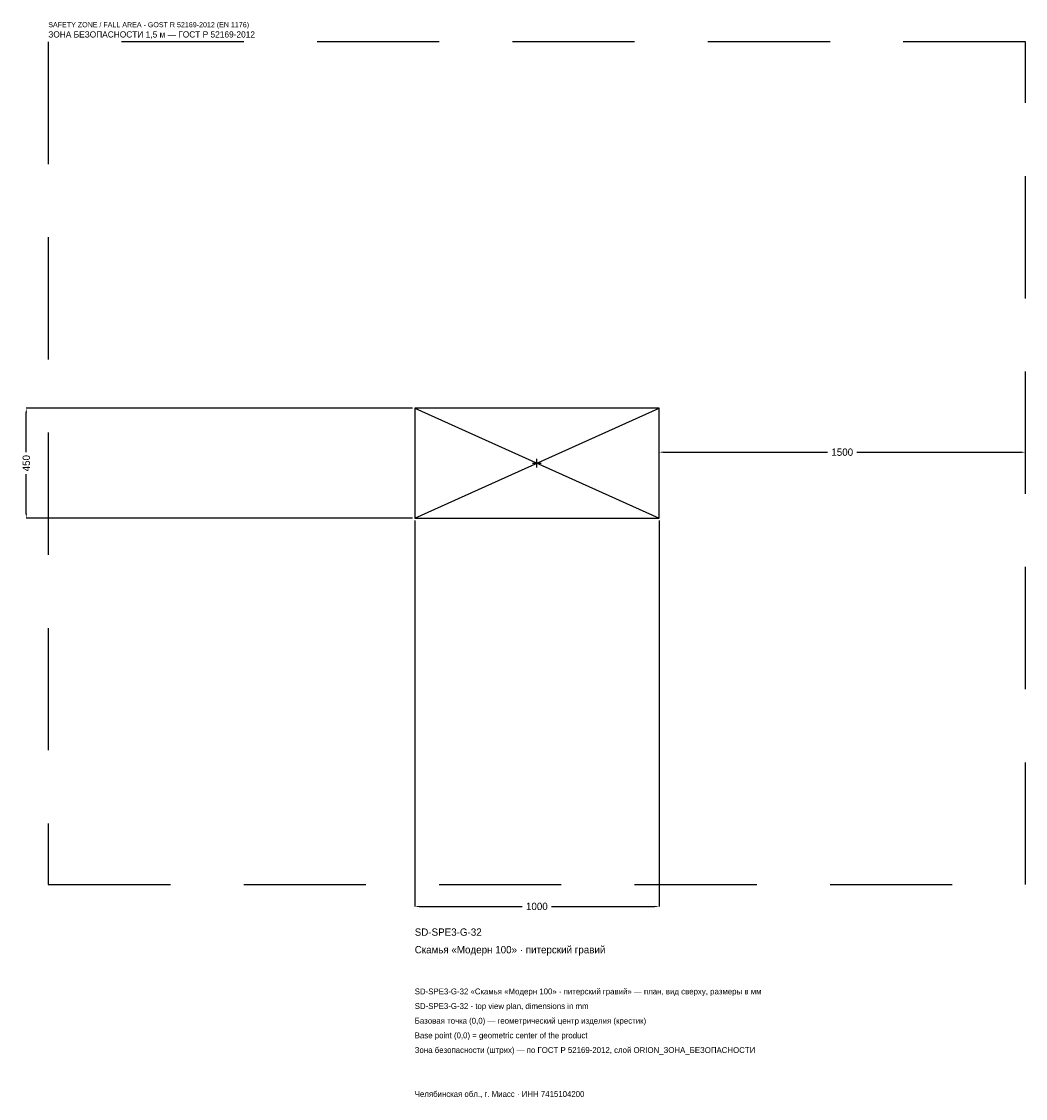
# Model space of a CAD drawing. Header units: metres. Extents: x -2109 to 2000, y -2601 to 1808.
import ezdxf

# ---------------------------------------------------------------- set-up
doc = ezdxf.new("R2010")
doc.units = ezdxf.units.M
doc.linetypes.add('DASHED', pattern=[800, 500, -300])
for name, color, linetype in [('ЗСК_ДАННЫЕ', 3, 'Continuous'), ('ЗСК_ЗОНА_БЕЗОПАСНОСТИ', 1, 'Continuous'), ('ЗСК_КОНТУР', 7, 'Continuous'), ('ЗСК_РАЗМЕРЫ', 8, 'Continuous')]:
    doc.layers.add(name, color=color, linetype=linetype)
doc.dimstyles.new('ORION', dxfattribs={"dimtxt": 30, "dimasz": 18, "dimexe": 1.25, "dimexo": 9, "dimtad": 1, "dimdec": 0, "dimcen": 2.5, "dimazin": 3, "dimtfac": 1, "dimtmove": 0, "dimatfit": 3})

# ---------------------------------------------------------------- blocks, each defined once
blk = doc.blocks.new('_CLOSEDFILLED')
at = {"color": 0, "linetype": 'BYBLOCK'}
blk.add_solid([(-1, 0.16), (0, 0), (-1, -0.16)], dxfattribs=at)
blk = doc.blocks.new('*D1')
for p, q in [((-500, -234), (-500, -1815)), ((500, -234), (500, -1815)), ((-482, -1815), (-60, -1815)), ((60, -1815), (482, -1815))]:
    blk.add_line(p, q)
at = {"layer": 'Defpoints'}
for p in [(-500, -225), (500, -225), (-500, -1815)]:
    blk.add_point(p, dxfattribs=at)
at = {"layer": 'ЗСК_РАЗМЕРЫ', "xscale": 18, "yscale": 18, "rotation": 180}
blk.add_blockref('_CLOSEDFILLED', (-500, -1815), dxfattribs=at)
at = {"layer": 'ЗСК_РАЗМЕРЫ', "xscale": 18, "yscale": 18}
blk.add_blockref('_CLOSEDFILLED', (500, -1815), dxfattribs=at)
at = {"layer": 'ЗСК_РАЗМЕРЫ', "insert": (0, -1815), "char_height": 30, "attachment_point": 5}
blk.add_mtext('1000', dxfattribs=at)
blk = doc.blocks.new('*D2')
for p, q in [((-509, 225), (-2090, 225)), ((-2090, 45), (-2090, 207)), ((-2090, -207), (-2090, -45)), ((-509, -225), (-2090, -225))]:
    blk.add_line(p, q)
at = {"layer": 'Defpoints'}
for p in [(-500, 225), (-2090, -225), (-500, -225)]:
    blk.add_point(p, dxfattribs=at)
at = {"layer": 'ЗСК_РАЗМЕРЫ', "xscale": 18, "yscale": 18}
for p, rotation in [((-2090, 225), 90), ((-2090, -225), 270)]:
    blk.add_blockref('_CLOSEDFILLED', p, dxfattribs=dict(at, rotation=rotation))
at = {"layer": 'ЗСК_РАЗМЕРЫ', "insert": (-2090, 0), "char_height": 30, "attachment_point": 5, "rotation": 90}
blk.add_mtext('450', dxfattribs=at)
blk = doc.blocks.new('*D3')
for p, q in [((500, 9), (500, 45)), ((518, 45), (1190, 45)), ((1310, 45), (1982, 45)), ((2000, 9), (2000, 45))]:
    blk.add_line(p, q)
at = {"layer": 'Defpoints'}
for p in [(500, 45), (500, 0), (2000, 0)]:
    blk.add_point(p, dxfattribs=at)
at = {"layer": 'ЗСК_РАЗМЕРЫ', "xscale": 18, "yscale": 18, "rotation": 180}
blk.add_blockref('_CLOSEDFILLED', (500, 45), dxfattribs=at)
at = {"layer": 'ЗСК_РАЗМЕРЫ', "xscale": 18, "yscale": 18}
blk.add_blockref('_CLOSEDFILLED', (2000, 45), dxfattribs=at)
at = {"layer": 'ЗСК_РАЗМЕРЫ', "insert": (1250, 45), "char_height": 30, "attachment_point": 5}
blk.add_mtext('1500', dxfattribs=at)
blk = doc.blocks.new('ОРИОН SD-SPE3-G-32 Скамья Модерн 100 · питерский гравий')
at = {"layer": 'ЗСК_ЗОНА_БЕЗОПАСНОСТИ', "linetype": 'DASHED'}
blk.add_lwpolyline([(-2000, -1725), (2000, -1725), (2000, 1725), (-2000, 1725)], close=True, dxfattribs=at)
at = {"layer": 'ЗСК_КОНТУР'}
for p, q in [((-500, -225), (500, 225)), ((-500, 225), (500, -225))]:
    blk.add_line(p, q, dxfattribs=at)
blk.add_lwpolyline([(-500, -225), (500, -225), (500, 225), (-500, 225)], close=True, dxfattribs=at)
at = {"layer": 'ЗСК_РАЗМЕРЫ'}
for p, q in [((-18, 0), (18, 0)), ((0, -18), (0, 18))]:
    blk.add_line(p, q, dxfattribs=at)
at = {"layer": 'ЗСК_ДАННЫЕ'}
for tag, p in [('АРТИКУЛ', (-500, -1935)), ('НАИМЕНОВАНИЕ', (-500, -2007))]:
    blk.add_attdef(tag, p, '', height=30, dxfattribs=at)
at = {"layer": 'ЗСК_ДАННЫЕ', "flags": 1}
for tag, p in [('ПРОИЗВОДИТЕЛЬ', (-500, -2079)), ('ТЕЛЕФОН', (-500, -2151)), ('САЙТ', (-500, -2295)), ('АДРЕС', (-500, -2367)), ('РЕКВИЗИТЫ', (-500, -2439)), ('ГАБАРИТЫ', (-500, -2511)), ('ЗОНА_БЕЗОПАСНОСТИ', (-500, -2583))]:
    blk.add_attdef(tag, p, '', height=30, dxfattribs=at)
at = {"layer": 'ЗСК_ЗОНА_БЕЗОПАСНОСТИ', "color": 1}
for s, height, p in [('SAFETY ZONE / FALL AREA - GOST R 52169-2012 (EN 1176)', 21, (-2000, 1785)), ('ЗОНА БЕЗОПАСНОСТИ 1,5 м — ГОСТ Р 52169-2012', 25.5, (-2000, 1743))]:
    blk.add_text(s, height=height, dxfattribs=at).set_placement(p)
at = {"layer": 'ЗСК_РАЗМЕРЫ'}
dim = blk.add_linear_dim(base=(-2090, -225), p1=(-500, -225), p2=(-500, 225), angle=90, dimstyle='ORION', dxfattribs=at)
dim.commit()
dim.dimension.update_dxf_attribs({"geometry": '*D2', "text_midpoint": (-2090, 0)})
for base, p1, p2, picture, middle in [((500, 45), (500, 0), (2000, 0), '*D3', (1250, 45)), ((-500, -1815), (-500, -225), (500, -225), '*D1', (0, -1815))]:
    dim = blk.add_linear_dim(base=base, p1=p1, p2=p2, dimstyle='ORION', dxfattribs=at)
    dim.commit()
    dim.dimension.update_dxf_attribs({"geometry": picture, "text_midpoint": middle})

msp = doc.modelspace()

# ---------------------------------------------------------------- block references
msp.add_blockref('ОРИОН SD-SPE3-G-32 Скамья Модерн 100 · питерский гравий', (0, 0)).add_auto_attribs({'АРТИКУЛ': 'SD-SPE3-G-32', 'НАИМЕНОВАНИЕ': 'Скамья «Модерн 100» · питерский гравий'})

# ---------------------------------------------------------------- texts
at = {"layer": 'ЗСК_ДАННЫЕ', "color": 3}
for s, p in [('SD-SPE3-G-32 «Скамья «Модерн 100» · питерский гравий» — план, вид сверху, размеры в мм', (-500, -2175)), ('SD-SPE3-G-32 - top view plan, dimensions in mm', (-500, -2235)), ('Челябинская обл., г. Миасс · ИНН 7415104200', (-500, -2595))]:
    msp.add_text(s, height=24, dxfattribs=at).set_placement(p)
at = {"layer": 'ЗСК_ДАННЫЕ', "color": 7}
for s, p in [('Базовая точка (0,0) — геометрический центр изделия (крестик)', (-500, -2295)), ('Base point (0,0) = geometric center of the product', (-500, -2355))]:
    msp.add_text(s, height=24, dxfattribs=at).set_placement(p)
at = {"layer": 'ЗСК_ДАННЫЕ', "color": 1}
msp.add_text('Зона безопасности (штрих) — по ГОСТ Р 52169-2012, слой ORION_ЗОНА_БЕЗОПАСНОСТИ', height=24, dxfattribs=at).set_placement((-500, -2415))

doc.saveas('drawing.dxf')
